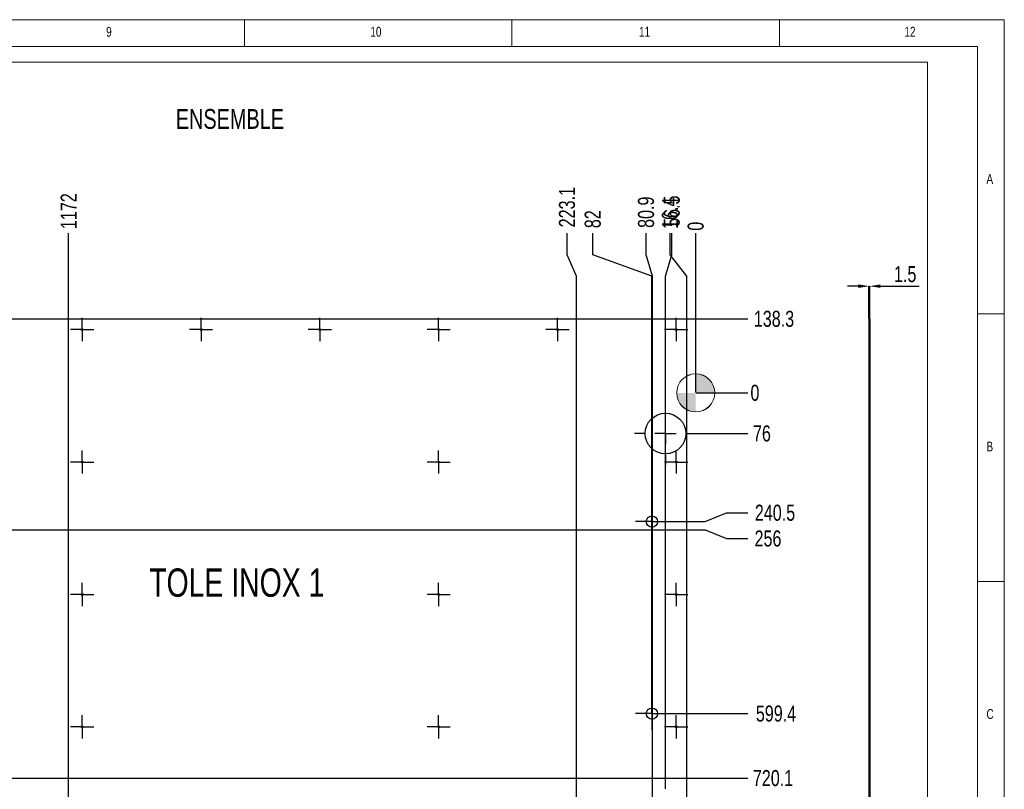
# Model space of a CAD drawing. Header units: millimetres. Extents: x 5 to 589, y 5 to 415.
# Tile 9 of 9: x 405 to 589, y 271 to 415. Entities that reach past the tile are written whole.
import ezdxf

# ---------------------------------------------------------------- set-up
doc = ezdxf.new("R2010")
doc.units = ezdxf.units.MM
doc.header["$PDSIZE"] = -1
doc.linetypes.add('CENTERX2', pattern=[20.32, 12.7, -2.54, 2.54, -2.54])
for name, color, linetype in [('COTES', 1, 'Continuous'), ('GRAVURES', 9, 'Continuous'), ('NOTES', 6, 'Continuous'), ('TRAIT-MIXTES', 3, 'CENTERX2')]:
    doc.layers.add(name, color=color, linetype=linetype)
doc.layers.add('TRAIT-FORT', color=4, linetype='Continuous', lineweight=25)
doc.styles.add('SLDTEXTSTYLE0', font='TXT', dxfattribs={"width": 0.75})
doc.dimstyles.new('SLDDIMSTYLE0', dxfattribs={"dimtxt": 3, "dimasz": 2, "dimexe": 0, "dimexo": 0.0625, "dimgap": 0.75, "dimtad": 1, "dimdec": 1, "dimlfac": 10, "dimrnd": 1e-09, "dimzin": 12, "dimdsep": 46, "dimtxsty": 'SLDTEXTSTYLE0', "dimsah": 1, "dimcen": 0.09, "dimadec": 0, "dimazin": 3, "dimtfac": 1, "dimtdec": 1, "dimtmove": 0, "dimatfit": 0, "dimfxl": 1, "dimfrac": 2, "dimtolj": 1, "dimtzin": 12, "dimarcsym": 0})
doc.dimstyles.new('SLDDIMSTYLE2', dxfattribs={"dimtxt": 3, "dimasz": 2, "dimexe": 0, "dimexo": 0.0625, "dimgap": 0.75, "dimtad": 0, "dimtih": 1, "dimtoh": 1, "dimdec": 0, "dimlfac": 10, "dimrnd": 1e-09, "dimzin": 12, "dimdsep": 46, "dimtxsty": 'SLDTEXTSTYLE0', "dimsah": 1, "dimcen": 0.09, "dimadec": 0, "dimazin": 3, "dimtfac": 1, "dimtdec": 0, "dimtofl": 0, "dimtmove": 0, "dimatfit": 3, "dimfxl": 1, "dimfrac": 2, "dimtolj": 1, "dimtzin": 12, "dimarcsym": 0})
doc.dimstyles.new('SLDDIMSTYLE3', dxfattribs={"dimtxt": 3, "dimasz": 2, "dimexe": 0, "dimexo": 0.0625, "dimgap": 0.75, "dimtad": 0, "dimtih": 1, "dimtoh": 1, "dimdec": 1, "dimlfac": 10, "dimrnd": 1e-09, "dimzin": 12, "dimdsep": 46, "dimtxsty": 'SLDTEXTSTYLE0', "dimsah": 1, "dimcen": 0.09, "dimadec": 0, "dimazin": 3, "dimtfac": 1, "dimtdec": 1, "dimtofl": 0, "dimtmove": 0, "dimatfit": 3, "dimfxl": 1, "dimfrac": 2, "dimtolj": 1, "dimtzin": 12, "dimarcsym": 0})
doc.dimstyles.new('SLDDIMSTYLE4', dxfattribs={"dimtxt": 3, "dimasz": 0.333333, "dimexe": 0, "dimexo": 0.0625, "dimgap": 0.75, "dimtad": 0, "dimtih": 1, "dimtoh": 1, "dimdec": 1, "dimlfac": 10, "dimrnd": 1e-09, "dimdsep": 46, "dimtxsty": 'SLDTEXTSTYLE0', "dimblk1": 'ORIGIN', "dimblk2": 'ORIGIN', "dimsah": 1, "dimcen": 0.09, "dimadec": 0, "dimazin": 2, "dimtfac": 1, "dimtdec": 1, "dimtofl": 0, "dimtmove": 0, "dimatfit": 3, "dimldrblk": 'ORIGIN', "dimfxl": 1, "dimfrac": 2, "dimtolj": 1, "dimtzin": 12, "dimarcsym": 0})

# ---------------------------------------------------------------- blocks, each defined once
blk = doc.blocks.new('_D')
at = {"layer": 'COTES', "color": 0, "lineweight": -2, "transparency": 16777216}
for p, q in [((561.71, 365.2), (559.71, 365.2)), ((563.71, 359.15), (563.71, 365.2)), ((563.71, 365.2), (563.86, 365.2)), ((563.86, 359.15), (563.86, 365.2)), ((565.86, 365.2), (573.11, 365.2))]:
    blk.add_line(p, q, dxfattribs=at)
at = {"layer": 'COTES', "color": 0, "transparency": 16777216}
for points in [[(561.71, 365.53), (561.71, 364.87), (563.71, 365.2)], [(565.86, 365.53), (565.86, 364.87), (563.86, 365.2)]]:
    blk.add_solid(points, dxfattribs=at)
at = {"layer": 'Defpoints', "color": 0, "transparency": 16777216}
for p in [(563.86, 365.2), (563.71, 359.08), (563.86, 359.08)]:
    blk.add_point(p, dxfattribs=at)
at = {"layer": 'COTES', "color": 0, "transparency": 16777216, "insert": (570.48, 368.95), "char_height": 3, "attachment_point": 2, "style": 'SLDTEXTSTYLE0'}
blk.add_mtext('\\A1;1.5', dxfattribs=at)
blk = doc.blocks.new('_D_76')
at = {"layer": 'COTES', "color": 0, "lineweight": -2, "transparency": 16777216}
blk.add_line((531.4, 345.26), (541.09, 345.26), dxfattribs=at)
at = {"layer": 'Defpoints', "color": 0, "transparency": 16777216}
for p in [(531.34, 345.26), (531.34, 345.26), (541.09, 345.26)]:
    blk.add_point(p, dxfattribs=at)
at = {"layer": 'COTES', "color": 0, "transparency": 16777216, "insert": (542.4, 345.26), "char_height": 3, "attachment_point": 5, "style": 'SLDTEXTSTYLE0'}
blk.add_mtext('\\A1;0', dxfattribs=at)
blk = doc.blocks.new('_Origin')
at = {"color": 0, "linetype": 'ByBlock', "lineweight": -2}
blk.add_line((0, 0), (-1, 0), dxfattribs=at)
blk.add_circle((0, 0), 0.5, dxfattribs=at)
blk = doc.blocks.new('_D_77')
at = {"layer": 'COTES', "color": 0, "lineweight": -2, "transparency": 16777216}
blk.add_line((531.55, 337.66), (541.09, 337.66), dxfattribs=at)
at = {"layer": 'Defpoints', "color": 0, "transparency": 16777216}
for p in [(531.34, 345.26), (531.49, 337.66), (541.09, 337.66)]:
    blk.add_point(p, dxfattribs=at)
at = {"layer": 'COTES', "color": 0, "transparency": 16777216, "insert": (543.71, 337.66), "char_height": 3, "attachment_point": 5, "style": 'SLDTEXTSTYLE0'}
blk.add_mtext('\\A1;76', dxfattribs=at)
blk = doc.blocks.new('_D_78')
at = {"layer": 'COTES', "color": 0, "lineweight": -2, "transparency": 16777216}
for p, q in [((533.09, 321.21), (537.09, 322.84)), ((537.09, 322.84), (541.09, 322.84)), ((526.26, 321.21), (533.09, 321.21))]:
    blk.add_line(p, q, dxfattribs=at)
at = {"layer": 'Defpoints', "color": 0, "transparency": 16777216}
for p in [(531.34, 345.26), (541.09, 322.84), (526.19, 321.21)]:
    blk.add_point(p, dxfattribs=at)
at = {"layer": 'COTES', "color": 0, "transparency": 16777216, "insert": (546.15, 322.84), "char_height": 3, "attachment_point": 5, "style": 'SLDTEXTSTYLE0'}
blk.add_mtext('\\A1;240.5', dxfattribs=at)
blk = doc.blocks.new('_D_79')
at = {"layer": 'COTES', "color": 0, "lineweight": -2, "transparency": 16777216}
for p, q in [((387.41, 319.66), (533.09, 319.66)), ((533.09, 319.66), (537.09, 318.03)), ((537.09, 318.03), (541.09, 318.03))]:
    blk.add_line(p, q, dxfattribs=at)
at = {"layer": 'Defpoints', "color": 0, "transparency": 16777216}
for p in [(531.34, 345.26), (387.34, 319.66), (541.09, 318.03)]:
    blk.add_point(p, dxfattribs=at)
at = {"layer": 'COTES', "color": 0, "transparency": 16777216, "insert": (544.84, 318.03), "char_height": 3, "attachment_point": 5, "style": 'SLDTEXTSTYLE0'}
blk.add_mtext('\\A1;256', dxfattribs=at)
blk = doc.blocks.new('_D_80')
at = {"layer": 'COTES', "color": 0, "lineweight": -2, "transparency": 16777216}
blk.add_line((526.26, 285.31), (541.09, 285.31), dxfattribs=at)
at = {"layer": 'Defpoints', "color": 0, "transparency": 16777216}
for p in [(531.34, 345.26), (526.19, 285.31), (541.09, 285.31)]:
    blk.add_point(p, dxfattribs=at)
at = {"layer": 'COTES', "color": 0, "transparency": 16777216, "insert": (546.34, 285.31), "char_height": 3, "attachment_point": 5, "style": 'SLDTEXTSTYLE0'}
blk.add_mtext('\\A1;599.4', dxfattribs=at)
blk = doc.blocks.new('_D_81')
at = {"layer": 'COTES', "color": 0, "lineweight": -2, "transparency": 16777216}
blk.add_line((386.36, 273.25), (541.09, 273.25), dxfattribs=at)
at = {"layer": 'Defpoints', "color": 0, "transparency": 16777216}
for p in [(531.34, 345.26), (386.3, 273.25), (541.09, 273.25)]:
    blk.add_point(p, dxfattribs=at)
at = {"layer": 'COTES', "color": 0, "transparency": 16777216, "insert": (545.78, 273.25), "char_height": 3, "attachment_point": 5, "style": 'SLDTEXTSTYLE0'}
blk.add_mtext('\\A1;720.1', dxfattribs=at)
blk = doc.blocks.new('_D_82')
at = {"layer": 'COTES', "color": 0, "lineweight": -2, "transparency": 16777216}
blk.add_line((531.55, 267.26), (541.09, 267.26), dxfattribs=at)
at = {"layer": 'Defpoints', "color": 0, "transparency": 16777216}
for p in [(531.34, 345.26), (531.49, 267.26), (541.09, 267.26)]:
    blk.add_point(p, dxfattribs=at)
at = {"layer": 'COTES', "color": 0, "transparency": 16777216, "insert": (544.65, 267.26), "char_height": 3, "attachment_point": 5, "style": 'SLDTEXTSTYLE0'}
blk.add_mtext('\\A1;780', dxfattribs=at)
blk = doc.blocks.new('_D_83')
at = {"layer": 'COTES', "color": 0, "lineweight": -2, "transparency": 16777216}
for p, q in [((533.09, 250.55), (537.09, 252.86)), ((537.09, 252.86), (541.09, 252.86)), ((387.92, 250.55), (533.09, 250.55))]:
    blk.add_line(p, q, dxfattribs=at)
at = {"layer": 'Defpoints', "color": 0, "transparency": 16777216}
for p in [(531.34, 345.26), (541.09, 252.86), (387.86, 250.55)]:
    blk.add_point(p, dxfattribs=at)
at = {"layer": 'COTES', "color": 0, "transparency": 16777216, "insert": (545.96, 252.86), "char_height": 3, "attachment_point": 5, "style": 'SLDTEXTSTYLE0'}
blk.add_mtext('\\A1;947.1', dxfattribs=at)
blk = doc.blocks.new('_D_84')
at = {"layer": 'COTES', "color": 0, "lineweight": -2, "transparency": 16777216}
for p, q in [((405.07, 248.05), (533.09, 248.05)), ((533.09, 248.05), (537.09, 248.05)), ((537.09, 248.05), (541.09, 248.05))]:
    blk.add_line(p, q, dxfattribs=at)
at = {"layer": 'Defpoints', "color": 0, "transparency": 16777216}
for p in [(531.34, 345.26), (405.01, 248.05), (541.09, 248.05)]:
    blk.add_point(p, dxfattribs=at)
at = {"layer": 'COTES', "color": 0, "transparency": 16777216, "insert": (545.96, 248.05), "char_height": 3, "attachment_point": 5, "style": 'SLDTEXTSTYLE0'}
blk.add_mtext('\\A1;972.1', dxfattribs=at)
blk = doc.blocks.new('_D_85')
at = {"layer": 'COTES', "color": 0, "lineweight": -2, "transparency": 16777216}
for p, q in [((387.92, 245.55), (533.09, 245.55)), ((533.09, 245.55), (537.09, 243.24)), ((537.09, 243.24), (541.09, 243.24))]:
    blk.add_line(p, q, dxfattribs=at)
at = {"layer": 'Defpoints', "color": 0, "transparency": 16777216}
for p in [(531.34, 345.26), (387.86, 245.55), (541.09, 243.24)]:
    blk.add_point(p, dxfattribs=at)
at = {"layer": 'COTES', "color": 0, "transparency": 16777216, "insert": (545.96, 243.24), "char_height": 3, "attachment_point": 5, "style": 'SLDTEXTSTYLE0'}
blk.add_mtext('\\A1;997.1', dxfattribs=at)
blk = doc.blocks.new('_D_86')
at = {"layer": 'COTES', "color": 0, "lineweight": -2, "transparency": 16777216}
for p, q in [((533.09, 143.14), (537.09, 145.45)), ((537.09, 145.45), (541.09, 145.45)), ((387.92, 143.14), (533.09, 143.14))]:
    blk.add_line(p, q, dxfattribs=at)
at = {"layer": 'Defpoints', "color": 0, "transparency": 16777216}
for p in [(531.34, 345.26), (541.09, 145.45), (387.86, 143.14)]:
    blk.add_point(p, dxfattribs=at)
at = {"layer": 'COTES', "color": 0, "transparency": 16777216, "insert": (546.9, 145.45), "char_height": 3, "attachment_point": 5, "style": 'SLDTEXTSTYLE0'}
blk.add_mtext('\\A1;2021.2', dxfattribs=at)
blk = doc.blocks.new('_D_87')
at = {"layer": 'COTES', "color": 0, "lineweight": -2, "transparency": 16777216}
for p, q in [((405.07, 140.64), (533.09, 140.64)), ((533.09, 140.64), (537.09, 140.64)), ((537.09, 140.64), (541.09, 140.64))]:
    blk.add_line(p, q, dxfattribs=at)
at = {"layer": 'Defpoints', "color": 0, "transparency": 16777216}
for p in [(531.34, 345.26), (405.01, 140.64), (541.09, 140.64)]:
    blk.add_point(p, dxfattribs=at)
at = {"layer": 'COTES', "color": 0, "transparency": 16777216, "insert": (547.28, 140.64), "char_height": 3, "attachment_point": 5, "style": 'SLDTEXTSTYLE0'}
blk.add_mtext('\\A1;2046.2', dxfattribs=at)
blk = doc.blocks.new('_D_88')
at = {"layer": 'COTES', "color": 0, "lineweight": -2, "transparency": 16777216}
for p, q in [((387.92, 138.14), (533.09, 138.14)), ((533.09, 138.14), (537.09, 135.83)), ((537.09, 135.83), (541.09, 135.83))]:
    blk.add_line(p, q, dxfattribs=at)
at = {"layer": 'Defpoints', "color": 0, "transparency": 16777216}
for p in [(531.34, 345.26), (387.86, 138.14), (541.09, 135.83)]:
    blk.add_point(p, dxfattribs=at)
at = {"layer": 'COTES', "color": 0, "transparency": 16777216, "insert": (546.9, 135.83), "char_height": 3, "attachment_point": 5, "style": 'SLDTEXTSTYLE0'}
blk.add_mtext('\\A1;2071.2', dxfattribs=at)
blk = doc.blocks.new('_D_89')
at = {"layer": 'COTES', "color": 0, "lineweight": -2, "transparency": 16777216}
blk.add_line((428.22, 124.27), (541.09, 124.27), dxfattribs=at)
at = {"layer": 'Defpoints', "color": 0, "transparency": 16777216}
for p in [(531.34, 345.26), (428.16, 124.27), (541.09, 124.27)]:
    blk.add_point(p, dxfattribs=at)
at = {"layer": 'COTES', "color": 0, "transparency": 16777216, "insert": (547.28, 124.27), "char_height": 3, "attachment_point": 5, "style": 'SLDTEXTSTYLE0'}
blk.add_mtext('\\A1;2209.9', dxfattribs=at)
blk = doc.blocks.new('_D_90')
at = {"layer": 'COTES', "color": 0, "lineweight": -2, "transparency": 16777216}
blk.add_line((529.76, 91.08), (541.09, 91.08), dxfattribs=at)
at = {"layer": 'Defpoints', "color": 0, "transparency": 16777216}
for p in [(531.34, 345.26), (529.7, 91.08), (541.09, 91.08)]:
    blk.add_point(p, dxfattribs=at)
at = {"layer": 'COTES', "color": 0, "transparency": 16777216, "insert": (547.09, 91.08), "char_height": 3, "attachment_point": 5, "style": 'SLDTEXTSTYLE0'}
blk.add_mtext('\\A1;2541.7', dxfattribs=at)
blk = doc.blocks.new('_D_91')
at = {"layer": 'COTES', "color": 0, "lineweight": -2, "transparency": 16777216}
blk.add_line((529.76, 359.08), (541.09, 359.08), dxfattribs=at)
at = {"layer": 'Defpoints', "color": 0, "transparency": 16777216}
for p in [(529.7, 359.08), (541.09, 359.08), (531.34, 345.26)]:
    blk.add_point(p, dxfattribs=at)
at = {"layer": 'COTES', "color": 0, "transparency": 16777216, "insert": (545.96, 359.08), "char_height": 3, "attachment_point": 5, "style": 'SLDTEXTSTYLE0'}
blk.add_mtext('\\A1;138.3', dxfattribs=at)
blk = doc.blocks.new('_D_92')
at = {"layer": 'COTES', "color": 0, "lineweight": -2, "transparency": 16777216}
blk.add_line((531.34, 345.32), (531.34, 375.08), dxfattribs=at)
at = {"layer": 'Defpoints', "color": 0, "transparency": 16777216}
for p in [(531.34, 375.08), (531.34, 345.26), (531.34, 345.26)]:
    blk.add_point(p, dxfattribs=at)
at = {"layer": 'COTES', "color": 0, "transparency": 16777216, "insert": (531.34, 376.4), "char_height": 3, "attachment_point": 5, "rotation": 90, "style": 'SLDTEXTSTYLE0'}
blk.add_mtext('\\A1;0', dxfattribs=at)
blk = doc.blocks.new('_D_93')
at = {"layer": 'COTES', "color": 0, "lineweight": -2, "transparency": 16777216}
for p, q in [((526.87, 371.08), (526.87, 375.08)), ((525.69, 367.08), (526.87, 371.08)), ((525.69, 273.12), (525.69, 367.08))]:
    blk.add_line(p, q, dxfattribs=at)
at = {"layer": 'Defpoints', "color": 0, "transparency": 16777216}
for p in [(526.87, 375.08), (531.34, 345.26), (525.69, 273.06)]:
    blk.add_point(p, dxfattribs=at)
at = {"layer": 'COTES', "color": 0, "transparency": 16777216, "insert": (526.87, 379.21), "char_height": 3, "attachment_point": 5, "rotation": 90, "style": 'SLDTEXTSTYLE0'}
blk.add_mtext('\\A1;56.5', dxfattribs=at)
blk = doc.blocks.new('_D_94')
at = {"layer": 'COTES', "color": 0, "lineweight": -2, "transparency": 16777216}
for p, q in [((526.53, 371.08), (526.53, 375.08)), ((529.7, 367.08), (526.53, 371.08)), ((529.7, 359.15), (529.7, 367.08))]:
    blk.add_line(p, q, dxfattribs=at)
at = {"layer": 'Defpoints', "color": 0, "transparency": 16777216}
for p in [(526.53, 375.08), (529.7, 359.08), (531.34, 345.26)]:
    blk.add_point(p, dxfattribs=at)
at = {"layer": 'COTES', "color": 0, "transparency": 16777216, "insert": (526.53, 378.83), "char_height": 3, "attachment_point": 5, "rotation": 90, "style": 'SLDTEXTSTYLE0'}
blk.add_mtext('\\A1;16.4', dxfattribs=at)
blk = doc.blocks.new('_D_95')
at = {"layer": 'COTES', "color": 0, "lineweight": -2, "transparency": 16777216}
for p, q in [((522.06, 371.08), (522.06, 375.08)), ((523.25, 367.08), (522.06, 371.08)), ((523.25, 253.66), (523.25, 367.08))]:
    blk.add_line(p, q, dxfattribs=at)
at = {"layer": 'Defpoints', "color": 0, "transparency": 16777216}
for p in [(522.06, 375.08), (531.34, 345.26), (523.25, 253.6)]:
    blk.add_point(p, dxfattribs=at)
at = {"layer": 'COTES', "color": 0, "transparency": 16777216, "insert": (522.06, 379.02), "char_height": 3, "attachment_point": 5, "rotation": 90, "style": 'SLDTEXTSTYLE0'}
blk.add_mtext('\\A1;80.9', dxfattribs=at)
blk = doc.blocks.new('_D_96')
at = {"layer": 'COTES', "color": 0, "lineweight": -2, "transparency": 16777216}
for p, q in [((512.1, 371.08), (512.1, 375.08)), ((523.14, 367.08), (512.1, 371.08)), ((523.14, 288.43), (523.14, 367.08))]:
    blk.add_line(p, q, dxfattribs=at)
at = {"layer": 'Defpoints', "color": 0, "transparency": 16777216}
for p in [(512.1, 375.08), (531.34, 345.26), (523.14, 288.36)]:
    blk.add_point(p, dxfattribs=at)
at = {"layer": 'COTES', "color": 0, "transparency": 16777216, "insert": (512.1, 377.71), "char_height": 3, "attachment_point": 5, "rotation": 90, "style": 'SLDTEXTSTYLE0'}
blk.add_mtext('\\A1;82', dxfattribs=at)
blk = doc.blocks.new('_D_97')
at = {"layer": 'COTES', "color": 0, "lineweight": -2, "transparency": 16777216}
for p, q in [((507.29, 371.08), (507.29, 375.08)), ((509.03, 367.08), (507.29, 371.08)), ((509.03, 256.32), (509.03, 367.08))]:
    blk.add_line(p, q, dxfattribs=at)
at = {"layer": 'Defpoints', "color": 0, "transparency": 16777216}
for p in [(507.29, 375.08), (531.34, 345.26), (509.03, 256.25)]:
    blk.add_point(p, dxfattribs=at)
at = {"layer": 'COTES', "color": 0, "transparency": 16777216, "insert": (507.29, 379.96), "char_height": 3, "attachment_point": 5, "rotation": 90, "style": 'SLDTEXTSTYLE0'}
blk.add_mtext('\\A1;223.1', dxfattribs=at)
blk = doc.blocks.new('_D_98')
at = {"layer": 'COTES', "color": 0, "lineweight": -2, "transparency": 16777216}
blk.add_line((414.16, 138.33), (414.16, 375.08), dxfattribs=at)
at = {"layer": 'Defpoints', "color": 0, "transparency": 16777216}
for p in [(414.16, 375.08), (531.34, 345.26), (414.16, 138.27)]:
    blk.add_point(p, dxfattribs=at)
at = {"layer": 'COTES', "color": 0, "transparency": 16777216, "insert": (414.16, 379.21), "char_height": 3, "attachment_point": 5, "rotation": 90, "style": 'SLDTEXTSTYLE0'}
blk.add_mtext('\\A1;1172', dxfattribs=at)
blk = doc.blocks.new('_D_99')
at = {"layer": 'COTES', "color": 0, "lineweight": -2, "transparency": 16777216}
blk.add_line((397.91, 255.21), (397.91, 375.08), dxfattribs=at)
at = {"layer": 'Defpoints', "color": 0, "transparency": 16777216}
for p in [(397.91, 375.08), (531.34, 345.26), (397.91, 255.15)]:
    blk.add_point(p, dxfattribs=at)
at = {"layer": 'COTES', "color": 0, "transparency": 16777216, "insert": (397.91, 381.08), "char_height": 3, "attachment_point": 5, "rotation": 90, "style": 'SLDTEXTSTYLE0'}
blk.add_mtext('\\A1;1334.3', dxfattribs=at)
blk = doc.blocks.new('_D_100')
at = {"layer": 'COTES', "color": 0, "lineweight": -2, "transparency": 16777216}
for p, q in [((392.87, 371.08), (392.87, 375.08)), ((384.81, 367.08), (392.87, 371.08)), ((384.81, 253.66), (384.81, 367.08))]:
    blk.add_line(p, q, dxfattribs=at)
at = {"layer": 'Defpoints', "color": 0, "transparency": 16777216}
for p in [(392.87, 375.08), (531.34, 345.26), (384.81, 253.6)]:
    blk.add_point(p, dxfattribs=at)
at = {"layer": 'COTES', "color": 0, "transparency": 16777216, "insert": (392.87, 381.08), "char_height": 3, "attachment_point": 5, "rotation": 90, "style": 'SLDTEXTSTYLE0'}
blk.add_mtext('\\A1;1465.3', dxfattribs=at)
blk = doc.blocks.new('_D_101')
at = {"layer": 'COTES', "color": 0, "lineweight": -2, "transparency": 16777216}
for p, q in [((386.18, 371.08), (386.18, 375.08)), ((384.29, 367.08), (386.18, 371.08)), ((384.29, 322.77), (384.29, 367.08))]:
    blk.add_line(p, q, dxfattribs=at)
at = {"layer": 'Defpoints', "color": 0, "transparency": 16777216}
for p in [(386.18, 375.08), (531.34, 345.26), (384.29, 322.71)]:
    blk.add_point(p, dxfattribs=at)
at = {"layer": 'COTES', "color": 0, "transparency": 16777216, "insert": (386.18, 379.4), "char_height": 3, "attachment_point": 5, "rotation": 90, "style": 'SLDTEXTSTYLE0'}
blk.add_mtext('\\A1;1470', dxfattribs=at)
blk = doc.blocks.new('_D_102')
at = {"layer": 'COTES', "color": 0, "lineweight": -2, "transparency": 16777216}
for p, q in [((381.37, 371.08), (381.37, 375.08)), ((383.25, 367.08), (381.37, 371.08)), ((383.25, 276.36), (383.25, 367.08))]:
    blk.add_line(p, q, dxfattribs=at)
at = {"layer": 'Defpoints', "color": 0, "transparency": 16777216}
for p in [(381.37, 375.08), (531.34, 345.26), (383.25, 276.3)]:
    blk.add_point(p, dxfattribs=at)
at = {"layer": 'COTES', "color": 0, "transparency": 16777216, "insert": (381.37, 380.9), "char_height": 3, "attachment_point": 5, "rotation": 90, "style": 'SLDTEXTSTYLE0'}
blk.add_mtext('\\A1;1480.9', dxfattribs=at)
blk = doc.blocks.new('_D_103')
at = {"layer": 'COTES', "color": 0, "lineweight": -2, "transparency": 16777216}
for p, q in [((356.51, 371.08), (356.51, 375.08)), ((355.38, 367.08), (356.51, 371.08)), ((355.38, 273.12), (355.38, 367.08))]:
    blk.add_line(p, q, dxfattribs=at)
at = {"layer": 'Defpoints', "color": 0, "transparency": 16777216}
for p in [(356.51, 375.08), (531.34, 345.26), (355.38, 273.06)]:
    blk.add_point(p, dxfattribs=at)
at = {"layer": 'COTES', "color": 0, "transparency": 16777216, "insert": (356.51, 381.08), "char_height": 3, "attachment_point": 5, "rotation": 90, "style": 'SLDTEXTSTYLE0'}
blk.add_mtext('\\A1;1759.6', dxfattribs=at)
blk = doc.blocks.new('_D_104')
at = {"layer": 'COTES', "color": 0, "lineweight": -2, "transparency": 16777216}
blk.add_line((351.7, 359.15), (351.7, 375.08), dxfattribs=at)
at = {"layer": 'Defpoints', "color": 0, "transparency": 16777216}
for p in [(351.7, 375.08), (351.7, 359.08), (531.34, 345.26)]:
    blk.add_point(p, dxfattribs=at)
at = {"layer": 'COTES', "color": 0, "transparency": 16777216, "insert": (351.7, 381.08), "char_height": 3, "attachment_point": 5, "rotation": 90, "style": 'SLDTEXTSTYLE0'}
blk.add_mtext('\\A1;1796.4', dxfattribs=at)
blk = doc.blocks.new('SW_CENTERMARKSYMBOL_157')
at = {"layer": 'TRAIT-MIXTES', "color": 0}
for p, q in [((0, 2), (0, 2.17)), ((0, 0), (0, 2)), ((-2, 0), (-2.17, 0)), ((0, 0), (-2, 0)), ((0, 0), (0, -2)), ((0, 0), (2, 0)), ((2, 0), (2.17, 0)), ((0, -2), (0, -2.17))]:
    blk.add_line(p, q, dxfattribs=at)
blk = doc.blocks.new('SW_CENTERMARKSYMBOL_158')
at = {"layer": 'TRAIT-MIXTES', "color": 0}
for p, q in [((0, 2), (0, 2.17)), ((0, 0), (0, 2)), ((-2, 0), (-2.17, 0)), ((0, 0), (-2, 0)), ((0, 0), (0, -2)), ((0, 0), (2, 0)), ((2, 0), (2.17, 0)), ((0, -2), (0, -2.17))]:
    blk.add_line(p, q, dxfattribs=at)
blk = doc.blocks.new('SW_CENTERMARKSYMBOL_159')
at = {"layer": 'TRAIT-MIXTES', "color": 0}
for p, q in [((0, 2), (0, 2.17)), ((0, 0), (0, 2)), ((-2, 0), (-2.17, 0)), ((0, 0), (-2, 0)), ((0, 0), (0, -2)), ((0, 0), (2, 0)), ((2, 0), (2.17, 0)), ((0, -2), (0, -2.17))]:
    blk.add_line(p, q, dxfattribs=at)
blk = doc.blocks.new('SW_CENTERMARKSYMBOL_160')
at = {"layer": 'TRAIT-MIXTES', "color": 0}
for p, q in [((0, 2), (0, 2.17)), ((0, 0), (0, 2)), ((-2, 0), (-2.17, 0)), ((0, 0), (-2, 0)), ((0, 0), (0, -2)), ((0, 0), (2, 0)), ((2, 0), (2.17, 0)), ((0, -2), (0, -2.17))]:
    blk.add_line(p, q, dxfattribs=at)
blk = doc.blocks.new('SW_CENTERMARKSYMBOL_161')
at = {"layer": 'TRAIT-MIXTES', "color": 0}
for p, q in [((0, 2), (0, 2.17)), ((0, 0), (0, 2)), ((-2, 0), (-2.17, 0)), ((0, 0), (-2, 0)), ((0, 0), (0, -2)), ((0, 0), (2, 0)), ((2, 0), (2.17, 0)), ((0, -2), (0, -2.17))]:
    blk.add_line(p, q, dxfattribs=at)
blk = doc.blocks.new('SW_CENTERMARKSYMBOL_162')
at = {"layer": 'TRAIT-MIXTES', "color": 0}
for p, q in [((0, 2), (0, 2.17)), ((0, 0), (0, 2)), ((-2, 0), (-2.17, 0)), ((0, 0), (-2, 0)), ((0, 0), (0, -2)), ((0, 0), (2, 0)), ((2, 0), (2.17, 0)), ((0, -2), (0, -2.17))]:
    blk.add_line(p, q, dxfattribs=at)
blk = doc.blocks.new('SW_CENTERMARKSYMBOL_165')
at = {"layer": 'TRAIT-MIXTES', "color": 0}
for p, q in [((0, 2), (0, 2.17)), ((0, 0), (0, 2)), ((-2, 0), (-2.17, 0)), ((0, 0), (-2, 0)), ((0, 0), (0, -2)), ((0, 0), (2, 0)), ((2, 0), (2.17, 0)), ((0, -2), (0, -2.17))]:
    blk.add_line(p, q, dxfattribs=at)
blk = doc.blocks.new('SW_CENTERMARKSYMBOL_166')
at = {"layer": 'TRAIT-MIXTES', "color": 0}
for p, q in [((0, 2), (0, 2.17)), ((0, 0), (0, 2)), ((-2, 0), (-2.17, 0)), ((0, 0), (-2, 0)), ((0, 0), (0, -2)), ((0, 0), (2, 0)), ((2, 0), (2.17, 0)), ((0, -2), (0, -2.17))]:
    blk.add_line(p, q, dxfattribs=at)
blk = doc.blocks.new('SW_CENTERMARKSYMBOL_167')
at = {"layer": 'TRAIT-MIXTES', "color": 0}
for p, q in [((0, 2), (0, 2.17)), ((0, 0), (0, 2)), ((-2, 0), (-2.17, 0)), ((0, 0), (-2, 0)), ((0, 0), (0, -2)), ((0, 0), (2, 0)), ((2, 0), (2.17, 0)), ((0, -2), (0, -2.17))]:
    blk.add_line(p, q, dxfattribs=at)
blk = doc.blocks.new('SW_CENTERMARKSYMBOL_168')
at = {"layer": 'TRAIT-MIXTES', "color": 0}
for p, q in [((0, 2), (0, 2.17)), ((0, 0), (0, 2)), ((-2, 0), (-2.17, 0)), ((0, 0), (-2, 0)), ((0, 0), (0, -2)), ((0, 0), (2, 0)), ((2, 0), (2.17, 0)), ((0, -2), (0, -2.17))]:
    blk.add_line(p, q, dxfattribs=at)
blk = doc.blocks.new('SW_CENTERMARKSYMBOL_169')
at = {"layer": 'TRAIT-MIXTES', "color": 0}
for p, q in [((0, 2), (0, 2.17)), ((0, 0), (0, 2)), ((-2, 0), (-2.17, 0)), ((0, 0), (-2, 0)), ((0, 0), (0, -2)), ((0, 0), (2, 0)), ((2, 0), (2.17, 0)), ((0, -2), (0, -2.17))]:
    blk.add_line(p, q, dxfattribs=at)
blk = doc.blocks.new('SW_CENTERMARKSYMBOL_170')
at = {"layer": 'TRAIT-MIXTES', "color": 0}
for p, q in [((0, 2), (0, 2.17)), ((0, 0), (0, 2)), ((-2, 0), (-2.17, 0)), ((0, 0), (-2, 0)), ((0, 0), (0, -2)), ((0, 0), (2, 0)), ((2, 0), (2.17, 0)), ((0, -2), (0, -2.17))]:
    blk.add_line(p, q, dxfattribs=at)
blk = doc.blocks.new('SW_CENTERMARKSYMBOL_171')
at = {"layer": 'TRAIT-MIXTES', "color": 0}
for p, q in [((0, 2), (0, 2.17)), ((0, 0), (0, 2)), ((-2, 0), (-2.17, 0)), ((0, 0), (-2, 0)), ((0, 0), (0, -2)), ((0, 0), (2, 0)), ((2, 0), (2.17, 0)), ((0, -2), (0, -2.17))]:
    blk.add_line(p, q, dxfattribs=at)
blk = doc.blocks.new('SW_CENTERMARKSYMBOL_172')
at = {"layer": 'TRAIT-MIXTES', "color": 0}
for p, q in [((0, 2), (0, 2.17)), ((0, 0), (0, 2)), ((-2, 0), (-2.17, 0)), ((0, 0), (-2, 0)), ((0, 0), (0, -2)), ((0, 0), (2, 0)), ((2, 0), (2.17, 0)), ((0, -2), (0, -2.17))]:
    blk.add_line(p, q, dxfattribs=at)
blk = doc.blocks.new('SW_CENTERMARKSYMBOL_173')
at = {"layer": 'TRAIT-MIXTES', "color": 0}
for p, q in [((0, 2), (0, 2.17)), ((0, 0), (0, 2)), ((-2, 0), (-2.17, 0)), ((0, 0), (-2, 0)), ((0, 0), (0, -2)), ((0, 0), (2, 0)), ((2, 0), (2.17, 0)), ((0, -2), (0, -2.17))]:
    blk.add_line(p, q, dxfattribs=at)
blk = doc.blocks.new('SW_CENTERMARKSYMBOL_177')
at = {"layer": 'TRAIT-MIXTES', "color": 0}
for p, q in [((0, 2), (0, 3.05)), ((0, 0), (0, 2)), ((-2, 0), (-3.05, 0)), ((0, 0), (-2, 0)), ((0, 0), (0, -2)), ((0, 0), (2, 0)), ((2, 0), (3.05, 0)), ((0, -2), (0, -3.05))]:
    blk.add_line(p, q, dxfattribs=at)
blk = doc.blocks.new('SW_CENTERMARKSYMBOL_178')
at = {"layer": 'TRAIT-MIXTES', "color": 0}
for p, q in [((0, 2), (0, 3.05)), ((0, 0), (0, 2)), ((-2, 0), (-3.05, 0)), ((0, 0), (-2, 0)), ((0, 0), (0, -2)), ((0, 0), (2, 0)), ((2, 0), (3.05, 0)), ((0, -2), (0, -3.05))]:
    blk.add_line(p, q, dxfattribs=at)
blk = doc.blocks.new('SW_CENTERMARKSYMBOL_184')
at = {"layer": 'TRAIT-MIXTES', "color": 0}
for p, q in [((0, 4), (0, 5.8)), ((0, 0), (0, 2)), ((-4, 0), (-5.8, 0)), ((0, 0), (-2, 0)), ((0, 0), (0, -2)), ((0, 0), (2, 0)), ((4, 0), (5.8, 0)), ((0, -4), (0, -5.8))]:
    blk.add_line(p, q, dxfattribs=at)
blk = doc.blocks.new('SW_CENTERMARKSYMBOL_185')
at = {"layer": 'TRAIT-MIXTES', "color": 0}
for p, q in [((0, 4), (0, 5.8)), ((0, 0), (0, 2)), ((-4, 0), (-5.8, 0)), ((0, 0), (-2, 0)), ((0, 0), (0, -2)), ((0, 0), (2, 0)), ((4, 0), (5.8, 0)), ((0, -4), (0, -5.8))]:
    blk.add_line(p, q, dxfattribs=at)
blk = doc.blocks.new('SW_DOWELSYMBOL_0')
at = {"layer": 'GRAVURES'}
h = blk.add_hatch(color=9, dxfattribs=at)
edge = h.paths.add_edge_path(flags=0)
edge.add_arc((0, 0), 3.56, 0, 90)
edge.add_line((0, 3.56), (0, 0))
edge.add_line((0, 0), (3.56, 0))
h = blk.add_hatch(color=9, dxfattribs=at)
edge = h.paths.add_edge_path(flags=0)
edge.add_arc((0, 0), 3.56, 180, 270)
edge.add_line((0, -3.56), (0, 0))
edge.add_line((0, 0), (-3.56, 0))
at = {"color": 0, "linetype": 'Continuous', "lineweight": 18}
blk.add_circle((0, 0), 3.56, dxfattribs=at)

msp = doc.modelspace()

# ---------------------------------------------------------------- linework, layer by layer
at = {"lineweight": 18}
for p, q in [((589, 415), (5, 415)), ((447, 410), (447, 415)), ((497, 415), (497, 410)), ((547, 410), (547, 415)), ((589, 5), (589, 415)), ((584, 410), (10, 410)), ((584, 10), (584, 410)), ((574.658, 407.091), (294.354, 407.091)), ((574.658, 76.479), (574.658, 407.091)), ((584, 360), (589, 360)), ((589, 310), (584, 310))]:
    msp.add_line(p, q, dxfattribs=at)
msp.add_circle((531.34, 345.257), 3.556, dxfattribs=at)
at = {"layer": 'GRAVURES', "lineweight": 25}
msp.add_circle((525.688, 337.659), 3.8, dxfattribs=at)
at = {"layer": 'TRAIT-FORT', "lineweight": 25}
for p, q in [((351.698, 359.085), (529.698, 359.085)), ((529.698, 256.085), (529.698, 359.085)), ((563.708, 359.085), (563.708, 256.085)), ((563.708, 359.085), (563.858, 359.085)), ((563.858, 359.085), (563.858, 268.201))]:
    msp.add_line(p, q, dxfattribs=at)
for centre, radius in [((416.698, 357.085), 0.17), ((438.898, 357.085), 0.17), ((461.098, 357.085), 0.17), ((483.298, 357.085), 0.17), ((505.498, 357.085), 0.17), ((527.698, 357.085), 0.17), ((416.698, 332.335), 0.17), ((483.298, 332.335), 0.17), ((527.698, 332.335), 0.17), ((523.143, 321.206), 1.05), ((416.698, 307.585), 0.17), ((483.298, 307.585), 0.17), ((527.698, 307.585), 0.17), ((523.143, 285.313), 1.05), ((416.698, 282.835), 0.17), ((483.298, 282.835), 0.17), ((527.698, 282.835), 0.17)]:
    msp.add_circle(centre, radius, dxfattribs=at)

# ---------------------------------------------------------------- block references
at = {"lineweight": 18}
msp.add_blockref('SW_DOWELSYMBOL_0', (531.34, 345.257), dxfattribs=at)
at = {"layer": 'TRAIT-MIXTES'}
for name, p in [('SW_CENTERMARKSYMBOL_173', (416.698, 357.085)), ('SW_CENTERMARKSYMBOL_172', (438.898, 357.085)), ('SW_CENTERMARKSYMBOL_171', (461.098, 357.085)), ('SW_CENTERMARKSYMBOL_170', (483.298, 357.085)), ('SW_CENTERMARKSYMBOL_169', (505.498, 357.085)), ('SW_CENTERMARKSYMBOL_168', (527.698, 357.085)), ('SW_CENTERMARKSYMBOL_185', (525.688, 337.659)), ('SW_CENTERMARKSYMBOL_165', (416.698, 332.335)), ('SW_CENTERMARKSYMBOL_166', (483.298, 332.335)), ('SW_CENTERMARKSYMBOL_167', (527.698, 332.335)), ('SW_CENTERMARKSYMBOL_177', (523.143, 321.206)), ('SW_CENTERMARKSYMBOL_162', (416.698, 307.585)), ('SW_CENTERMARKSYMBOL_161', (483.298, 307.585)), ('SW_CENTERMARKSYMBOL_160', (527.698, 307.585)), ('SW_CENTERMARKSYMBOL_178', (523.143, 285.313)), ('SW_CENTERMARKSYMBOL_157', (416.698, 282.835)), ('SW_CENTERMARKSYMBOL_158', (483.298, 282.835)), ('SW_CENTERMARKSYMBOL_159', (527.698, 282.835)), ('SW_CENTERMARKSYMBOL_184', (525.688, 267.259))]:
    msp.add_blockref(name, p, dxfattribs=at)

# ---------------------------------------------------------------- texts
at = {"layer": 'NOTES', "attachment_point": 1, "style": 'SLDTEXTSTYLE0'}
for s, insert, char_height in [('9', (421.167, 413.668), 1.852), ('10', (470.542, 413.668), 1.8521), ('11', (520.75, 413.668), 1.8521), ('12', (570.333, 413.668), 1.8521), ('ENSEMBLE', (434.173, 398.305), 3.7042), ('A', (585.667, 386.168), 1.852), ('B', (585.667, 336.168), 1.852), ('TOLE INOX 1', (429.209, 312.443), 5.29167), ('C', (585.667, 286.168), 1.852)]:
    msp.add_mtext(s, dxfattribs=dict(at, insert=insert, char_height=char_height))

# ---------------------------------------------------------------- dimensions: what is measured, and where the dimension line sits
at = {"layer": 'COTES'}
for feature_location, offset, dtype, origin, dimstyle, picture, middle in [((351.698, 359.085), (0, 16), 1, (531.34, 345.257), 'SLDDIMSTYLE3', '_D_104', (351.698, 381.085)), ((355.38, 273.058), (1.129, 102.026), 1, (531.34, 345.257), 'SLDDIMSTYLE3', '_D_103', (356.509, 381.085)), ((383.252, 276.298), (-1.884, 98.787), 1, (531.34, 345.257), 'SLDDIMSTYLE3', '_D_102', (381.368, 380.897)), ((384.807, 253.599), (8.061, 121.486), 1, (531.34, 345.257), 'SLDDIMSTYLE3', '_D_100', (392.869, 381.085)), ((397.908, 255.149), (0, 119.935), 1, (531.34, 345.257), 'SLDDIMSTYLE3', '_D_99', (397.908, 381.085)), ((509.032, 256.254), (-1.743, 118.831), 1, (531.34, 345.257), 'SLDDIMSTYLE3', '_D_97', (507.289, 379.96)), ((384.294, 322.707), (1.884, 52.378), 1, (531.34, 345.257), 'SLDDIMSTYLE2', '_D_101', (386.178, 379.397)), ((414.158, 138.269), (0, 236.815), 1, (531.34, 345.257), 'SLDDIMSTYLE2', '_D_98', (414.158, 379.21)), ((523.248, 253.599), (-1.185, 121.486), 1, (531.34, 345.257), 'SLDDIMSTYLE3', '_D_95', (522.063, 379.022)), ((529.698, 359.085), (-3.169, 16), 1, (531.34, 345.257), 'SLDDIMSTYLE3', '_D_94', (526.53, 378.835)), ((525.688, 273.059), (1.185, 102.025), 1, (531.34, 345.257), 'SLDDIMSTYLE3', '_D_93', (526.873, 379.21)), ((523.143, 288.363), (-11.043, 86.722), 1, (531.34, 345.257), 'SLDDIMSTYLE3', '_D_96', (512.099, 377.71)), ((531.339674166, 345.256738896), (0, 29.828030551), 1, (531.339674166, 345.256738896), 'SLDDIMSTYLE4', '_D_92', (531.339674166, 376.397269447)), ((529.698, 359.085), (11.391, 0), 0, (531.34, 345.257), 'SLDDIMSTYLE3', '_D_91', (545.965, 359.085)), ((531.339674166, 345.256738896), (9.750077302, 0), 0, (531.339674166, 345.256738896), 'SLDDIMSTYLE4', '_D_76', (542.402251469, 345.256738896)), ((386.302, 273.248), (154.788, 0), 0, (531.34, 345.257), 'SLDDIMSTYLE3', '_D_81', (545.777, 273.248)), ((387.344, 319.657), (153.746, -1.63), 0, (531.34, 345.257), 'SLDDIMSTYLE3', '_D_79', (544.84, 318.026)), ((387.857, 250.549), (153.232, 2.31), 0, (531.34, 345.257), 'SLDDIMSTYLE3', '_D_83', (545.965, 252.859)), ((387.857, 245.549), (153.232, -2.31), 0, (531.34, 345.257), 'SLDDIMSTYLE3', '_D_85', (545.965, 243.238)), ((387.857, 143.139), (153.232, 2.31), 0, (531.34, 345.257), 'SLDDIMSTYLE3', '_D_86', (546.902, 145.449)), ((387.857, 138.139), (153.232, -2.31), 0, (531.34, 345.257), 'SLDDIMSTYLE3', '_D_88', (546.902, 135.828)), ((405.008, 248.049), (136.081, -0.001), 0, (531.34, 345.257), 'SLDDIMSTYLE3', '_D_84', (545.965, 248.049)), ((405.008, 140.639), (136.081, -0.001), 0, (531.34, 345.257), 'SLDDIMSTYLE3', '_D_87', (547.277, 140.639)), ((428.158, 124.269), (112.931, 0), 0, (531.34, 345.257), 'SLDDIMSTYLE3', '_D_89', (547.277, 124.269)), ((526.193, 321.206), (14.897, 1.63), 0, (531.34, 345.257), 'SLDDIMSTYLE3', '_D_78', (546.152, 322.836)), ((526.193, 285.313), (14.897, 0), 0, (531.34, 345.257), 'SLDDIMSTYLE3', '_D_80', (546.34, 285.313)), ((529.698, 91.085), (11.391, 0), 0, (531.34, 345.257), 'SLDDIMSTYLE3', '_D_90', (547.09, 91.085)), ((531.488, 337.659), (9.601, 0), 0, (531.34, 345.257), 'SLDDIMSTYLE3', '_D_77', (543.715, 337.659)), ((531.488, 267.259), (9.601, 0), 0, (531.34, 345.257), 'SLDDIMSTYLE3', '_D_82', (544.652, 267.259))]:
    dim = msp.add_ordinate_dim(feature_location=feature_location, offset=offset, dtype=dtype, origin=origin, dimstyle=dimstyle, dxfattribs=at)
    dim.commit()
    dim.dimension.update_dxf_attribs({"geometry": picture, "text_midpoint": middle})
dim = msp.add_linear_dim(base=(563.858, 365.199), p1=(563.708, 359.085), p2=(563.858, 359.085), dimstyle='SLDDIMSTYLE0', dxfattribs=at)
dim.commit()
dim.dimension.update_dxf_attribs({"geometry": '_D', "text_midpoint": (570.483, 365.199), "dimtype": 160})

doc.saveas('drawing.dxf')
